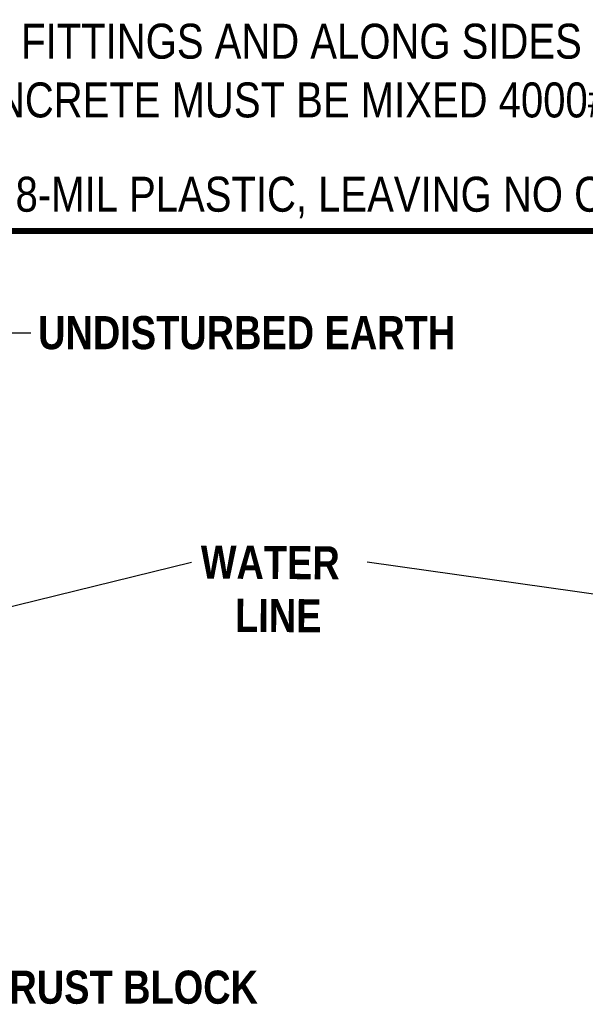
# Model space of a CAD drawing. Extents: x -4.5 to 4, y -4.5 to 6.5.
# Tile 6 of 173: x -1.2 to 0.2, y -2.1 to 0.3. Entities that reach past the tile are written whole.
import ezdxf

# ---------------------------------------------------------------- set-up
doc = ezdxf.new("R2010")
doc.units = 0
doc.header["$MEASUREMENT"] = 0
doc.layers.get('0').update_dxf_attribs({"linetype": 'CONTINUOUS'})
doc.layers.add('DETAILS', color=7, linetype='CONTINUOUS')
doc.layers.add('DIMENSIONS', color=7, linetype='CONTINUOUS')
doc.styles.add('MtXpl_Technic', font='technic_.ttf')
doc.styles.add('TECHNICAL', font='techb___.ttf')
doc.dimstyles.get("Standard").update_dxf_attribs({"dimtxt": 0.18, "dimasz": 0.18, "dimexe": 0.18, "dimexo": 0.0625, "dimgap": 0.09, "dimtad": 0, "dimtih": 1, "dimtoh": 1, "dimdec": 4, "dimzin": 0, "dimdsep": 46, "dimtxsty": 'Standard', "dimcen": 0.09, "dimadec": 0, "dimazin": 0, "dimtfac": 1, "dimtdec": 4, "dimtofl": 0, "dimtmove": 0, "dimatfit": 3, "dimfxl": 1, "dimtolj": 1, "dimtzin": 0, "dimarcsym": 0})

msp = doc.modelspace()

# ---------------------------------------------------------------- linework, layer by layer
at = {"const_width": 0.015}
msp.add_lwpolyline([(-3.89125, -0.21667), (3.60875, -0.21667)], dxfattribs=at)

# ---------------------------------------------------------------- texts
at = {"layer": 'DETAILS', "color": 7, "style": 'TECHNICAL'}
for s, p in [('WATER', (-0.75181, -1.06772)), ('LINE', (-0.6677, -1.19808))]:
    msp.add_text(s, height=0.081, rotation=359.65593, dxfattribs=at).set_placement(p)
at = {"layer": 'DIMENSIONS', "style": 'MtXpl_Technic'}
for s, p in [('1.) SOLID BLOCKS MAY BE USED UNDER FITTINGS AND ALONG SIDES OF THRUST BLOCKING', (-3.14978, 0.20501)), ('TO HOLD CONCRETE IN PLACE. ALL CONCRETE MUST BE MIXED 4000# MINIMUM', (-3.14066, 0.06126)), ('2.) ALL FITTINGS TO BE WRAPPED WITH 8-MIL PLASTIC, LEAVING NO CONCRETE ON BOLTS', (-3.14166, -0.16958))]:
    msp.add_text(s, height=0.0855, dxfattribs=at).set_placement(p)
at = {"layer": 'DIMENSIONS', "insert": (-1.1493, -0.46622), "char_height": 0.081, "width": 1.7352343, "attachment_point": 4, "style": 'TECHNICAL'}
msp.add_mtext('UNDISTURBED EARTH', dxfattribs=at)
at = {"layer": 'DIMENSIONS', "color": 7, "insert": (-1.88946, -2.02741), "char_height": 0.081, "attachment_point": 1, "style": 'TECHNICAL'}
msp.add_mtext('CONCRETE THRUST BLOCK', dxfattribs=at)

# ---------------------------------------------------------------- leaders
at = {"layer": 'DIMENSIONS', "annotation_type": 0, "has_hookline": 1, "hookline_direction": 0}
for points, override, text_width in [([(-1.62377, -0.83817), (-1.2753, -0.46622), (-1.1673, -0.46622)], {"dimscale": 0.6, "dimexe": 0.06, "dimexo": 0.03, "dimgap": 0.03, "dimtad": 0, "dimtih": 0, "dimtoh": 0, "dimdec": 0, "dimtxsty": 'TECHNICAL', "dimclrt": 7, "dimtdec": 0}, 1.13886), ([(-2.28219, -1.78339), (-2.02446, -2.06791), (-1.93446, -2.06791)], {"dimscale": 0.5, "dimtxsty": 'TECHNICAL', "dimclrt": 7}, 1.44924)]:
    msp.add_leader(points, dimstyle='Standard', override=override, dxfattribs=dict(at, text_width=text_width))
at = {"layer": 'DIMENSIONS'}
for points in [[(-1.62023, -1.23521), (-0.77386, -1.02729)], [(0.88631, -1.20214), (-0.34473, -1.02769)]]:
    msp.add_leader(points, dimstyle='Standard', override={"dimscale": 0.5, "dimtxsty": 'TECHNICAL', "dimclrt": 7}, dxfattribs=at)

doc.saveas('drawing.dxf')
